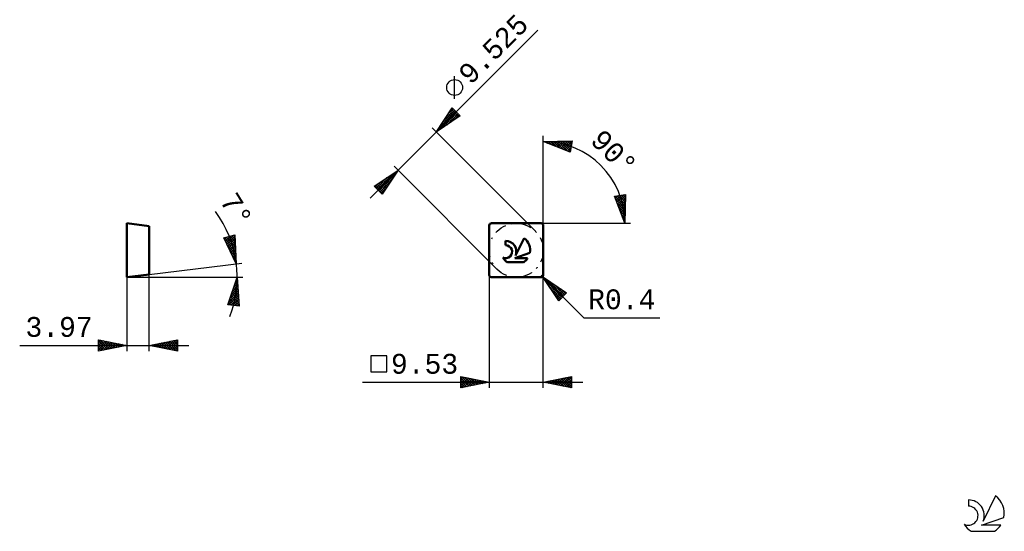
# Model space of a CAD drawing. Header units: millimetres. Extents: x -83 to 91, y -45 to 45.
import ezdxf
from ezdxf.enums import TextEntityAlignment as Align

# ---------------------------------------------------------------- set-up
doc = ezdxf.new("R2010")
doc.units = ezdxf.units.MM
doc.header["$LTSCALE"] = 5.4
doc.linetypes.add('LONGDASH_DASH', pattern=[0.85, 0.4, -0.2, 0.05, -0.2])
for name, color, linetype in [('1', 4, 'CONTINUOUS'), ('CUT', 1, 'CONTINUOUS'), ('SK2', 7, 'CONTINUOUS'), ('SK4', 2, 'LONGDASH_DASH'), ('SK6', 5, 'CONTINUOUS'), ('SKVIEW1', 4, 'CONTINUOUS'), ('SKVIEW2', 7, 'CONTINUOUS')]:
    doc.layers.add(name, color=color, linetype=linetype)
doc.styles.get("Standard").update_dxf_attribs({"font": 'Monospac821 BT'})

msp = doc.modelspace()

# ---------------------------------------------------------------- linework, layer by layer
at = {"layer": '1', "color": 4, "linetype": 'CONTINUOUS', "lineweight": 50}
for p, q in [((0, 0.4), (0, 9.13)), ((0.4, 9.52), (9.13, 9.52)), ((9.52, 0.4), (9.52, 9.13)), ((2.88, 5.66), (2.88, 6.41)), ((4.65, 3.85), (6.15, 6.89)), ((4.48, 3.38), (7.14, 4.3)), ((3.2, 2.64), (6.02, 2.64)), ((4.48, 3.38), (6.76, 3.38)), ((0.4, 0), (9.13, 0))]:
    msp.add_line(p, q, dxfattribs=at)
for centre, radius, start, end in [((0.4, 9.13), 0.397, 90, 180), ((9.13, 9.13), 0.397, 0, 90), ((2.89, 4.51), 1.14, 243.4215, 90.3602), ((2.9, 4.53), 1.88, 338.9379, 90.4446), ((4.61, 4.81), 2.59, 348.7239, 53.4691), ((4.61, 4.81), 2.59, 210.5484, 236.978), ((4.61, 4.81), 2.59, 303.022, 326.3732), ((0.4, 0.4), 0.397, 180, 270), ((9.13, 0.4), 0.397, 270, 0)]:
    msp.add_arc(centre, radius, start, end, dxfattribs=at)
at = {"layer": 'CUT', "color": 1, "linetype": 'CONTINUOUS', "lineweight": 25}
for p, q in [((0, 9.13), (0, 0.4)), ((9.13, 9.52), (0.4, 9.52)), ((9.52, 0.4), (9.52, 9.13)), ((0.4, 0), (9.13, 0))]:
    msp.add_line(p, q, dxfattribs=at)
for centre, start, end in [((0.4, 9.13), 90, 180), ((9.13, 9.13), 0, 90), ((0.4, 0.4), 180, 270), ((9.13, 0.4), 270, 360)]:
    msp.add_arc(centre, 0.397, start, end, dxfattribs=at)
at = {"layer": 'SK2', "color": 7, "linetype": 'CONTINUOUS', "lineweight": 25}
for p, q in [((-21.05, 13.94), (8.58, 43.56)), ((-6.12, 31.48), (-6.12, 35.44)), ((-9.36, 25.62), (-6.53, 29.86)), ((-7.2, 28.87), (-6.37, 29.7)), ((-6.7, 29.61), (-5.37, 28.28)), ((-6.53, 29.86), (-5.12, 28.45)), ((-5.12, 28.45), (-9.36, 25.62)), ((-8.89, 26.32), (-5.94, 29.27)), ((-8.79, 26), (-5.73, 29.06)), ((-8.05, 27.59), (-6.15, 29.48)), ((-7.89, 27.83), (-7.15, 27.09)), ((-7.72, 28.08), (-6.9, 27.26)), ((-7.55, 28.34), (-6.64, 27.43)), ((-7.51, 26.85), (-5.52, 28.85)), ((-7.38, 28.59), (-6.39, 27.6)), ((-7.21, 28.85), (-6.13, 27.77)), ((-7.04, 29.1), (-5.88, 27.94)), ((-6.87, 29.36), (-5.62, 28.11)), ((-6.24, 27.7), (-5.3, 28.64)), ((-10.07, 26.33), (8.13, 8.13)), ((-8.91, 26.3), (-8.68, 26.07)), ((-8.74, 26.56), (-8.42, 26.24)), ((-8.57, 26.81), (-8.17, 26.41)), ((-8.4, 27.06), (-7.92, 26.58)), ((-8.23, 27.32), (-7.66, 26.75)), ((-8.06, 27.57), (-7.41, 26.92)), ((-9.25, 25.79), (-9.19, 25.73)), ((-9.08, 26.05), (-8.93, 25.9)), ((9.52, 9.13), (9.52, 24.93)), ((9.52, 23.92), (14.62, 24.04)), ((14.28, 22.07), (9.52, 23.92)), ((9.59, 23.93), (9.63, 23.88)), ((9.81, 23.81), (9.93, 23.93)), ((10.01, 23.94), (10.33, 23.61)), ((10.12, 23.69), (10.37, 23.94)), ((10.42, 23.57), (10.8, 23.95)), ((10.42, 23.95), (11.03, 23.34)), ((10.73, 23.46), (11.24, 23.96)), ((10.83, 23.95), (11.72, 23.07)), ((11.03, 23.34), (11.67, 23.97)), ((11.25, 23.96), (12.42, 22.8)), ((11.34, 23.22), (12.1, 23.98)), ((11.64, 23.1), (12.54, 23.99)), ((11.66, 23.97), (13.11, 22.53)), ((11.95, 22.98), (12.97, 24)), ((12.08, 23.98), (13.81, 22.25)), ((12.25, 22.86), (13.41, 24.01)), ((12.49, 23.99), (14.3, 22.19)), ((12.56, 22.74), (13.84, 24.02)), ((12.86, 22.62), (14.28, 24.03)), ((12.91, 24), (14.36, 22.55)), ((13.17, 22.5), (14.6, 23.94)), ((13.32, 24.01), (14.42, 22.91)), ((13.47, 22.38), (14.51, 23.42)), ((13.74, 24.02), (14.49, 23.27)), ((13.78, 22.27), (14.42, 22.91)), ((14.15, 24.03), (14.55, 23.63)), ((14.62, 24.04), (14.28, 22.07)), ((14.57, 24.04), (14.61, 23.99)), ((14.09, 22.15), (14.33, 22.39)), ((-16.1, 18.89), (-16.8, 19.59)), ((-20.34, 16.06), (-16.1, 18.89)), ((-19.96, 15.68), (-18.07, 17.57)), ((-19.75, 15.47), (-16.79, 18.42)), ((-19.54, 15.25), (-16.48, 18.31)), ((-16.1, 18.89), (-18.92, 14.64)), ((-18.24, 17.46), (-17.53, 16.74)), ((-17.99, 17.63), (-17.36, 17)), ((-17.73, 17.8), (-17.19, 17.25)), ((-17.48, 17.96), (-17.02, 17.5)), ((-17.22, 18.13), (-16.85, 17.76)), ((-16.97, 18.3), (-16.68, 18.01)), ((-16.71, 18.47), (-16.51, 18.27)), ((-16.46, 18.64), (-16.34, 18.52)), ((-16.2, 18.81), (-16.17, 18.78)), ((1.39, 1.39), (-16.1, 18.89)), ((-18.92, 14.64), (-20.34, 16.06)), ((-20.28, 16.1), (-18.88, 14.7)), ((-20.17, 15.89), (-19.34, 16.72)), ((-20.02, 16.27), (-18.71, 14.96)), ((-19.77, 16.44), (-18.54, 15.21)), ((-19.51, 16.61), (-18.37, 15.47)), ((-19.32, 15.04), (-17.33, 17.04)), ((-19.26, 16.78), (-18.2, 15.72)), ((-19.11, 14.83), (-18.17, 15.77)), ((-19, 16.95), (-18.03, 15.98)), ((-18.75, 17.12), (-17.86, 16.23)), ((-18.49, 17.29), (-17.69, 16.49)), ((22.07, 14.28), (24.04, 14.62)), ((23.92, 9.52), (22.07, 14.28)), ((22.12, 14.14), (22.3, 14.32)), ((22.19, 14.3), (23.99, 12.49)), ((22.24, 13.84), (22.81, 14.41)), ((22.36, 13.53), (23.33, 14.5)), ((22.48, 13.23), (23.84, 14.59)), ((22.55, 14.36), (24, 12.91)), ((22.6, 12.92), (24.04, 14.36)), ((22.72, 12.62), (24.03, 13.92)), ((22.91, 14.42), (24.01, 13.32)), ((23.27, 14.49), (24.02, 13.74)), ((23.63, 14.55), (24.03, 14.15)), ((24.04, 14.62), (23.92, 9.52)), ((23.99, 14.61), (24.04, 14.57)), ((22.25, 13.81), (23.98, 12.08)), ((22.53, 13.11), (23.97, 11.66)), ((22.8, 12.42), (23.96, 11.25)), ((22.84, 12.31), (24.02, 13.49)), ((22.96, 12.01), (24.01, 13.05)), ((23.08, 11.7), (24, 12.62)), ((23.2, 11.4), (23.99, 12.19)), ((23.07, 11.72), (23.95, 10.83)), ((23.31, 11.09), (23.98, 11.75)), ((23.34, 11.03), (23.95, 10.42)), ((23.43, 10.78), (23.97, 11.32)), ((23.55, 10.48), (23.96, 10.88)), ((23.67, 10.17), (23.95, 10.45)), ((9.13, 9.52), (23.92, 9.52)), ((23.61, 10.33), (23.94, 10.01)), ((23.79, 9.87), (23.94, 10.01)), ((23.88, 9.63), (23.93, 9.59)), ((23.91, 9.56), (23.93, 9.58)), ((23.92, 9.52), (24.93, 9.52)), ((0, 0.4), (0, -19.5)), ((9.41, 0.12), (9.13, 0.4)), ((9.41, 0.12), (16.66, -7.13)), ((9.41, 0.12), (13.65, -2.71)), ((12.24, -4.13), (9.41, 0.12)), ((9.53, 0.04), (9.53, 0.4)), ((9.53, -19.5), (9.53, -0.07)), ((9.56, -0.11), (9.64, -0.04)), ((9.73, -0.37), (9.89, -0.21)), ((9.79, -0.46), (12.85, -3.51)), ((9.9, -0.62), (10.15, -0.38)), ((10.07, -0.88), (10.4, -0.55)), ((10.11, -0.35), (13.06, -3.3)), ((10.24, -1.13), (10.66, -0.72)), ((10.41, -1.39), (10.91, -0.89)), ((10.58, -1.64), (11.17, -1.06)), ((10.64, -1.73), (12.64, -3.73)), ((10.75, -1.9), (11.42, -1.22)), ((10.92, -2.15), (11.67, -1.39)), ((11.09, -2.4), (11.93, -1.56)), ((11.26, -2.66), (12.18, -1.73)), ((11.38, -1.2), (13.27, -3.09)), ((11.43, -2.91), (12.44, -1.9)), ((11.49, -3), (12.42, -3.94)), ((11.6, -3.17), (12.69, -2.07)), ((11.77, -3.42), (12.95, -2.24)), ((11.94, -3.68), (13.2, -2.41)), ((12.11, -3.93), (13.46, -2.58)), ((13.65, -2.71), (12.24, -4.13)), ((12.65, -2.05), (13.49, -2.88)), ((16.66, -7.13), (30.08, -7.13)), ((-18.07, -13.85), (-20.88, -13.85)), ((-20.88, -13.85), (-20.88, -16.65)), ((-18.07, -16.65), (-18.07, -13.85)), ((-20.88, -16.65), (-18.07, -16.65)), ((-22.4, -18.5), (16.53, -18.5)), ((-5, -19.5), (-5, -17.5)), ((-5, -17.5), (0, -18.5)), ((-5, -17.8), (-4.75, -17.55)), ((-5, -18.22), (-4.4, -17.62)), ((-5, -18.65), (-4.04, -17.69)), ((-5, -19.07), (-3.69, -17.76)), ((-5, -17.8), (-3.58, -19.22)), ((-5, -19.5), (-3.34, -17.83)), ((-5, -18.22), (-3.94, -19.29)), ((0, -18.5), (-5, -19.5)), ((-5, -18.65), (-4.29, -19.36)), ((-5, -19.07), (-4.64, -19.43)), ((-4.84, -17.53), (-3.23, -19.15)), ((-4.47, -19.39), (-2.98, -17.9)), ((-4.31, -17.64), (-2.88, -19.08)), ((-3.94, -19.29), (-2.63, -17.97)), ((-3.78, -17.74), (-2.52, -19)), ((-3.41, -19.18), (-2.27, -18.05)), ((-3.25, -17.85), (-2.17, -18.93)), ((-2.88, -19.08), (-1.92, -18.12)), ((-2.72, -17.96), (-1.82, -18.86)), ((-2.35, -18.97), (-1.57, -18.19)), ((-2.19, -18.06), (-1.46, -18.79)), ((-1.82, -18.86), (-1.21, -18.26)), ((-1.66, -18.17), (-1.11, -18.72)), ((-1.29, -18.76), (-0.86, -18.33)), ((-1.13, -18.27), (-0.76, -18.65)), ((-0.76, -18.65), (-0.51, -18.4)), ((-0.6, -18.38), (-0.4, -18.58)), ((-0.23, -18.55), (-0.15, -18.47)), ((-0.07, -18.49), (-0.05, -18.51)), ((9.53, -18.5), (14.53, -17.5)), ((14.53, -19.5), (9.53, -18.5)), ((9.74, -18.54), (9.85, -18.44)), ((9.85, -18.44), (10.01, -18.6)), ((10.1, -18.61), (10.38, -18.33)), ((10.2, -18.37), (10.54, -18.7)), ((10.45, -18.68), (10.91, -18.22)), ((10.55, -18.3), (11.07, -18.81)), ((10.8, -18.75), (11.44, -18.12)), ((10.91, -18.22), (11.6, -18.91)), ((11.16, -18.83), (11.97, -18.01)), ((11.26, -18.15), (12.13, -19.02)), ((11.51, -18.9), (12.5, -17.91)), ((11.61, -18.08), (12.66, -19.13)), ((11.86, -18.97), (13.03, -17.8)), ((11.97, -18.01), (13.19, -19.23)), ((12.22, -19.04), (13.56, -17.69)), ((12.32, -17.94), (13.72, -19.34)), ((12.57, -19.11), (14.09, -17.59)), ((12.68, -17.87), (14.25, -19.44)), ((12.92, -19.18), (14.53, -17.57)), ((13.03, -17.8), (14.53, -19.3)), ((13.28, -19.25), (14.53, -18)), ((13.38, -17.73), (14.53, -18.88)), ((13.63, -19.32), (14.53, -18.42)), ((13.74, -17.66), (14.53, -18.45)), ((13.98, -19.39), (14.53, -18.84)), ((14.09, -17.59), (14.53, -18.03)), ((14.44, -17.52), (14.53, -17.6)), ((14.53, -17.5), (14.53, -19.5)), ((-5, -19.5), (-5, -19.5)), ((14.34, -19.46), (14.53, -19.27))]:
    msp.add_line(p, q, dxfattribs=at)
msp.add_circle((-6.12, 33.46), 1.4, dxfattribs=at)
msp.add_arc((9.52, 9.52), 14.4, 0, 90, dxfattribs=at)
at = {"layer": 'SK4', "color": 2, "linetype": 'LONGDASH_DASH', "lineweight": 25}
msp.add_circle((4.76, 4.76), 4.76, dxfattribs=at)
at = {"layer": 'SK6', "color": 5, "linetype": 'CONTINUOUS', "lineweight": 25}
for p, q in [((84.54, -39.25), (84.54, -40.35)), ((89.34, -38.54), (87.14, -43)), ((86.88, -43.7), (90.8, -42.34)), ((85.01, -44.78), (89.15, -44.78)), ((90.24, -43.7), (86.88, -43.7))]:
    msp.add_line(p, q, dxfattribs=at)
for centre, radius, start, end in [((84.57, -42.01), 2.76, 338.9379, 90.4446), ((87.08, -41.6), 3.8, 348.7239, 53.4691), ((84.56, -42.03), 1.68, 243.4215, 90.3602), ((87.08, -41.6), 3.8, 210.5484, 236.978), ((87.08, -41.6), 3.8, 303.022, 326.3732)]:
    msp.add_arc(centre, radius, start, end, dxfattribs=at)
at = {"layer": 'SKVIEW1', "color": 4, "linetype": 'CONTINUOUS', "lineweight": 50}
for p, q in [((-63.97, 0), (-63.97, 9.52)), ((-63.97, 9.52), (-60, 9.04)), ((-60, 9.04), (-60, 0.49)), ((-60, 0.49), (-63.97, 0))]:
    msp.add_line(p, q, dxfattribs=at)
at = {"layer": 'SKVIEW2', "color": 7, "linetype": 'CONTINUOUS', "lineweight": 25}
for p, q in [((-46.86, 6.97), (-44.92, 7.46)), ((-44.65, 2.37), (-46.86, 6.97)), ((-46.84, 6.93), (-46.78, 6.99)), ((-46.77, 6.99), (-44.79, 5)), ((-46.7, 6.64), (-46.21, 7.13)), ((-46.56, 6.36), (-45.64, 7.28)), ((-46.44, 7.08), (-44.81, 5.45)), ((-46.42, 6.07), (-45.07, 7.43)), ((-46.29, 5.78), (-44.9, 7.17)), ((-46.1, 7.16), (-44.83, 5.9)), ((-45.76, 7.25), (-44.86, 6.34)), ((-45.42, 7.33), (-44.88, 6.79)), ((-45.09, 7.42), (-44.91, 7.24)), ((-44.92, 7.46), (-44.65, 2.37)), ((-46.56, 6.35), (-44.76, 4.55)), ((-46.16, 5.53), (-44.74, 4.1)), ((-46.15, 5.5), (-44.88, 6.76)), ((-46.01, 5.21), (-44.86, 6.36)), ((-45.87, 4.92), (-44.84, 5.96)), ((-45.73, 4.64), (-44.82, 5.56)), ((-45.77, 4.71), (-44.71, 3.66)), ((-45.6, 4.35), (-44.79, 5.15)), ((-45.46, 4.06), (-44.77, 4.75)), ((-45.38, 3.89), (-44.69, 3.21)), ((-45.32, 3.78), (-44.75, 4.35)), ((-45.18, 3.49), (-44.73, 3.94)), ((-45.05, 3.2), (-44.71, 3.54)), ((-60, 0.49), (-43.65, 2.49)), ((-44.98, 3.08), (-44.67, 2.76)), ((-44.91, 2.92), (-44.69, 3.14)), ((-44.77, 2.63), (-44.66, 2.74)), ((-63.97, 0), (-43.5, 0)), ((-63.97, 0), (-63.97, -13)), ((-60, -13), (-60, 0.49)), ((-46.13, -4.83), (-44.5, 0)), ((-44.5, 0), (-44.15, -5.09)), ((-45.34, -2.48), (-44.39, -1.54)), ((-45.12, -1.84), (-44.42, -1.14)), ((-45.02, -1.55), (-44.35, -2.23)), ((-44.92, -1.23), (-44.38, -1.77)), ((-44.91, -1.2), (-44.45, -0.74)), ((-44.81, -0.92), (-44.41, -1.32)), ((-44.7, -0.6), (-44.44, -0.86)), ((-44.69, -0.56), (-44.48, -0.35)), ((-44.6, -0.28), (-44.47, -0.4)), ((-46.01, -4.85), (-44.29, -3.13)), ((-45.99, -4.41), (-44.31, -2.73)), ((-45.77, -3.76), (-44.34, -2.33)), ((-45.67, -3.45), (-44.16, -4.96)), ((-45.56, -3.12), (-44.37, -1.93)), ((-45.56, -3.14), (-44.19, -4.51)), ((-45.45, -2.82), (-44.22, -4.05)), ((-45.35, -2.5), (-44.25, -3.59)), ((-45.24, -2.18), (-44.28, -3.14)), ((-45.13, -1.87), (-44.32, -2.68)), ((-44.15, -5.09), (-46.13, -4.83)), ((-46.1, -4.72), (-45.96, -4.85)), ((-45.99, -4.4), (-45.48, -4.92)), ((-45.88, -4.09), (-44.99, -4.98)), ((-45.77, -3.77), (-44.5, -5.04)), ((-45.63, -4.9), (-44.26, -3.52)), ((-45.26, -4.94), (-44.23, -3.92)), ((-44.88, -4.99), (-44.2, -4.32)), ((-44.5, -5.04), (-44.18, -4.71)), ((-82.87, -12), (-53, -12)), ((-68.97, -13), (-68.97, -11)), ((-68.97, -11), (-63.97, -12)), ((-68.97, -11.16), (-68.83, -11.03)), ((-68.97, -11.59), (-68.48, -11.1)), ((-68.97, -11.16), (-67.44, -12.69)), ((-68.97, -12.01), (-68.13, -11.17)), ((-68.97, -12.44), (-67.77, -11.24)), ((-68.97, -12.86), (-67.42, -11.31)), ((-68.97, -11.59), (-67.79, -12.76)), ((-63.97, -12), (-68.97, -13)), ((-68.97, -12.01), (-68.15, -12.84)), ((-68.64, -11.07), (-67.09, -12.62)), ((-68.61, -12.93), (-67.06, -11.38)), ((-68.11, -11.17), (-66.73, -12.55)), ((-68.08, -12.82), (-66.71, -11.45)), ((-67.58, -11.28), (-66.38, -12.48)), ((-67.55, -12.72), (-66.36, -11.52)), ((-67.05, -11.38), (-66.02, -12.41)), ((-67.02, -12.61), (-66, -11.59)), ((-66.52, -11.49), (-65.67, -12.34)), ((-66.49, -12.5), (-65.65, -11.66)), ((-65.99, -11.6), (-65.32, -12.27)), ((-65.96, -12.4), (-65.3, -11.73)), ((-65.46, -11.7), (-64.96, -12.2)), ((-65.43, -12.29), (-64.94, -11.81)), ((-64.93, -11.81), (-64.61, -12.13)), ((-64.9, -12.19), (-64.59, -11.88)), ((-64.4, -11.91), (-64.26, -12.06)), ((-64.37, -12.08), (-64.24, -11.95)), ((-60, -12), (-55, -11)), ((-55, -13), (-60, -12)), ((-59.96, -11.99), (-59.94, -12.01)), ((-59.94, -12.01), (-59.91, -11.98)), ((-59.61, -11.92), (-59.41, -12.12)), ((-59.58, -12.08), (-59.38, -11.88)), ((-59.25, -11.85), (-58.88, -12.22)), ((-59.23, -12.15), (-58.85, -11.77)), ((-58.9, -11.78), (-58.35, -12.33)), ((-58.88, -12.22), (-58.32, -11.66)), ((-58.54, -11.71), (-57.82, -12.44)), ((-58.52, -12.3), (-57.79, -11.56)), ((-58.19, -11.64), (-57.29, -12.54)), ((-58.17, -12.37), (-57.26, -11.45)), ((-57.84, -11.57), (-56.76, -12.65)), ((-57.82, -12.44), (-56.73, -11.35)), ((-57.48, -11.5), (-56.23, -12.75)), ((-57.46, -12.51), (-56.2, -11.24)), ((-57.13, -11.43), (-55.7, -12.86)), ((-57.11, -12.58), (-55.66, -11.13)), ((-56.78, -11.36), (-55.17, -12.97)), ((-56.76, -12.65), (-55.13, -11.03)), ((-56.42, -11.28), (-55, -12.71)), ((-56.4, -12.72), (-55, -11.32)), ((-56.07, -11.21), (-55, -12.29)), ((-56.05, -12.79), (-55, -11.74)), ((-55.72, -11.14), (-55, -11.86)), ((-55.36, -11.07), (-55, -11.44)), ((-55.01, -11), (-55, -11.01)), ((-55, -11), (-55, -13)), ((-68.97, -12.44), (-68.5, -12.91)), ((-68.97, -12.86), (-68.85, -12.98)), ((-55.7, -12.86), (-55, -12.16)), ((-55.34, -12.93), (-55, -12.59))]:
    msp.add_line(p, q, dxfattribs=at)
msp.add_arc((-63.97, 0), 19.47, 339.2869, 36.4768, dxfattribs=at)

# ---------------------------------------------------------------- texts
at = {"layer": 'SK2', "color": 7, "linetype": 'CONTINUOUS', "lineweight": 25}
for s, rotation, p in [('9.525', 45, (1.93, 39.03)), ('90°', 315, (20.77, 20.77))]:
    msp.add_text(s, height=3.5, rotation=rotation, dxfattribs=at).set_placement(p, align=Align.CENTER)
for s, p in [('R0.4', (23.37, -5.63)), ('9.53', (-11.43, -17))]:
    msp.add_text(s, height=3.5, dxfattribs=at).set_placement(p, align=Align.CENTER)
at = {"layer": 'SKVIEW2', "color": 7, "linetype": 'CONTINUOUS', "lineweight": 25}
msp.add_text('7°', height=3.5, rotation=301.6081, dxfattribs=at).set_placement((-46.11, 10.99), align=Align.CENTER)
msp.add_text('3.97', height=3.5, dxfattribs=at).set_placement((-75.92, -10.5), align=Align.CENTER)

doc.saveas('drawing.dxf')
